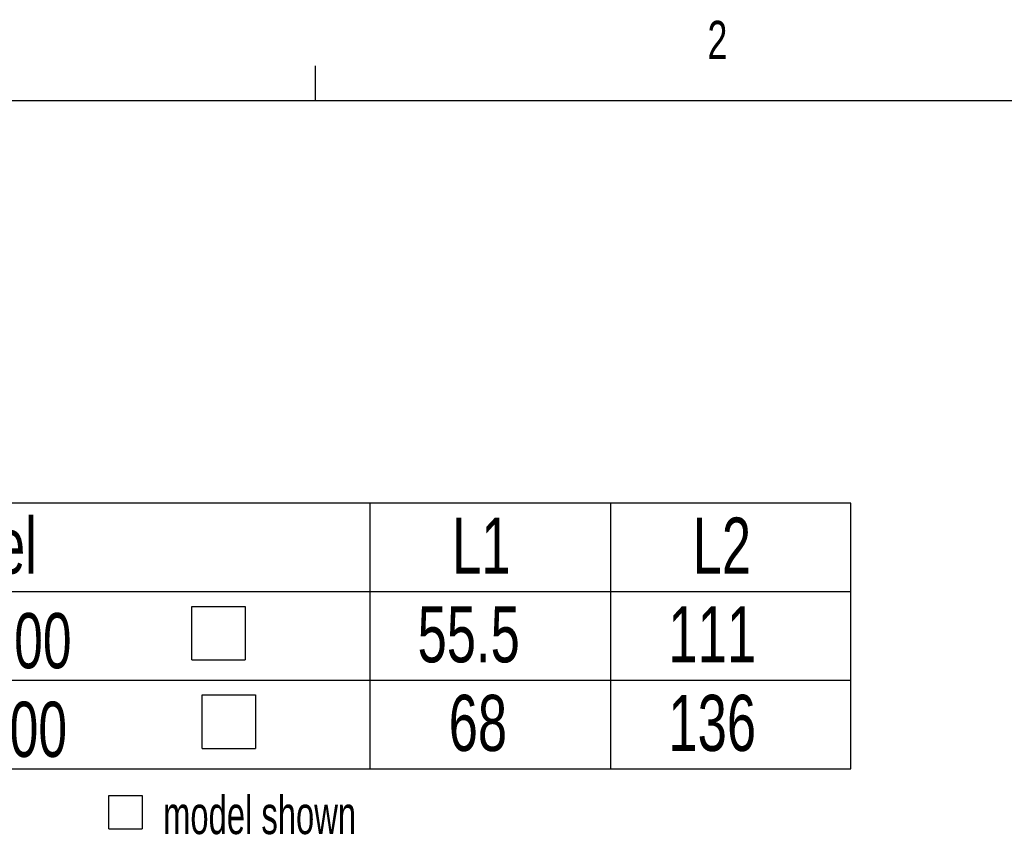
# Model space of a CAD drawing. Extents: x 11 to 421, y 5 to 275.
# Tile 5 of 10: x 297 to 359, y 225 to 275. Entities that reach past the tile are written whole.
import ezdxf
from ezdxf.enums import TextEntityAlignment as Align

# ---------------------------------------------------------------- set-up
doc = ezdxf.new("R2010")
doc.units = 0
doc.layers.get('0').update_dxf_attribs({"linetype": 'CONTINUOUS'})

# ---------------------------------------------------------------- blocks, each defined once
blk = doc.blocks.new('SW_SYMBOL_MOD_BOX')
at = {"color": 0, "linetype": 'CONTINUOUS'}
for p, q in [((200, 200), (200, 800)), ((200, 800), (800, 800)), ((800, 800), (800, 200)), ((200, 200), (800, 200))]:
    blk.add_line(p, q, dxfattribs=at)
blk = doc.blocks.new('SW_NOTE_0')
at = {"color": 0, "linetype": 'CONTINUOUS', "xscale": 0.0034693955, "yscale": 0.0034693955, "zscale": 0.0034693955}
blk.add_blockref('SW_SYMBOL_MOD_BOX', (27.376, 0.349), dxfattribs=at)
at = {"color": 0, "linetype": 'CONTINUOUS'}
for s, width, p in [('Note: RLHS-090-00', 0.7, (0, 0)), (' model shown', 0.641667, (30.895, 0))]:
    blk.add_text(s, height=2.38125, dxfattribs=dict(at, width=width)).set_placement(p, align=Align.BOTTOM_LEFT)
blk = doc.blocks.new('SW_TABLEANNOTATION_1')
at = {"color": 0, "linetype": 'CONTINUOUS'}
for p, q in [((0, 0), (0, -16.577)), ((74.879, 0), (0, 0)), ((44.879, 0), (44.879, -16.577)), ((59.879, 0), (59.879, -16.577)), ((74.879, -16.577), (74.879, 0)), ((0, -5.526), (74.879, -5.526)), ((0, -11.051), (74.879, -11.051)), ((0, -16.577), (74.879, -16.577))]:
    blk.add_line(p, q, dxfattribs=at)
at = {"color": 0, "linetype": 'CONTINUOUS', "xscale": 0.0055510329, "yscale": 0.0055510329, "zscale": 0.0055510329}
for p in [(32.663, -10.885), (33.3, -16.411)]:
    blk.add_blockref('SW_SYMBOL_MOD_BOX', p, dxfattribs=at)
at = {"color": 0, "linetype": 'CONTINUOUS', "width": 0.7}
for s, height, p in [('Model', 3.5, (15.185, -5.459)), ('L1', 3.5, (50.01, -5.459)), ('L2', 3.5, (65.01, -5.459)), ('55.5', 3.5, (47.854, -10.985)), ('111', 3.5, (63.5, -10.985)), ('RLHS-090-00', 3.43958, (6.586, -11.334)), ('68', 3.5, (49.793, -16.511)), ('136', 3.5, (63.5, -16.511)), ('RAHS-090-00', 3.43958, (5.949, -16.86))]:
    blk.add_text(s, height=height, dxfattribs=at).set_placement(p, align=Align.BOTTOM_LEFT)

msp = doc.modelspace()

# ---------------------------------------------------------------- linework, layer by layer
at = {"color": 7, "linetype": 'CONTINUOUS'}
for p, q in [((315.9379, 270.3087), (315.9379, 272.4626)), ((15.9068, 270.3087), (415.9568, 270.3087))]:
    msp.add_line(p, q, dxfattribs=at)

# ---------------------------------------------------------------- block references
for name, p in [('SW_TABLEANNOTATION_1', (274.4502, 245.2024)), ('SW_NOTE_0', (274.9679, 223.8437))]:
    msp.add_blockref(name, p, dxfattribs=at)

# ---------------------------------------------------------------- texts
at = {"color": 7, "linetype": 'CONTINUOUS', "width": 0.7}
msp.add_text('2', height=2.3813, dxfattribs=at).set_placement((340.3853, 272.1699), align=Align.BOTTOM_LEFT)

doc.saveas('drawing.dxf')
